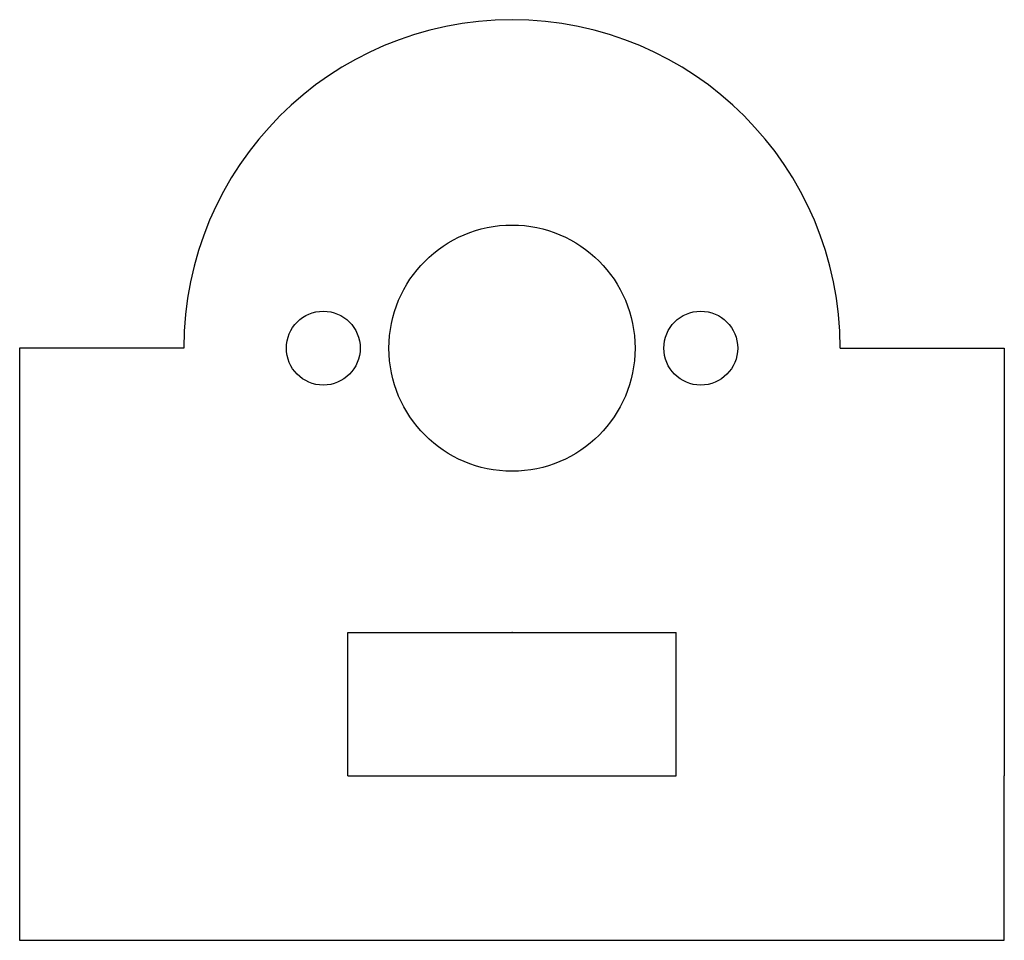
# Model space of a CAD drawing. Header units: inches. Extents: x 5.01 to 6.2, y 4.17 to 5.27.
import ezdxf

# ---------------------------------------------------------------- set-up
doc = ezdxf.new("R2010")
doc.units = ezdxf.units.IN
doc.header["$MEASUREMENT"] = 0
doc.header["$PDSIZE"] = -1

msp = doc.modelspace()

# ---------------------------------------------------------------- linework, layer by layer
at = {"color": 7, "linetype": 'Continuous'}
for p, q in [((5.2117, 4.8788), (5.0148, 4.8788)), ((5.0148, 4.8788), (5.0148, 4.3662)), ((5.9991, 4.8788), (6.1959, 4.8788)), ((6.1959, 4.8788), (6.1959, 4.3662)), ((5.4085, 4.3662), (5.4085, 4.5379)), ((5.4085, 4.5379), (5.8022, 4.5379)), ((5.8022, 4.3662), (5.8022, 4.5379)), ((5.0148, 4.3662), (5.0148, 4.1689)), ((5.4085, 4.3662), (5.8022, 4.3662)), ((6.1959, 4.1689), (6.1959, 4.3662)), ((5.0148, 4.1689), (6.1959, 4.1689))]:
    msp.add_line(p, q, dxfattribs=at)
for centre, radius in [((5.6054, 4.8788), 0.1476), ((5.379, 4.8788), 0.0443), ((5.8318, 4.8788), 0.0443)]:
    msp.add_circle(centre, radius, dxfattribs=at)
msp.add_arc((5.6054, 4.8788), 0.3937, 0, 180, dxfattribs=at)
msp.add_point((5.6054, 4.5379), dxfattribs=at)

doc.saveas('drawing.dxf')
